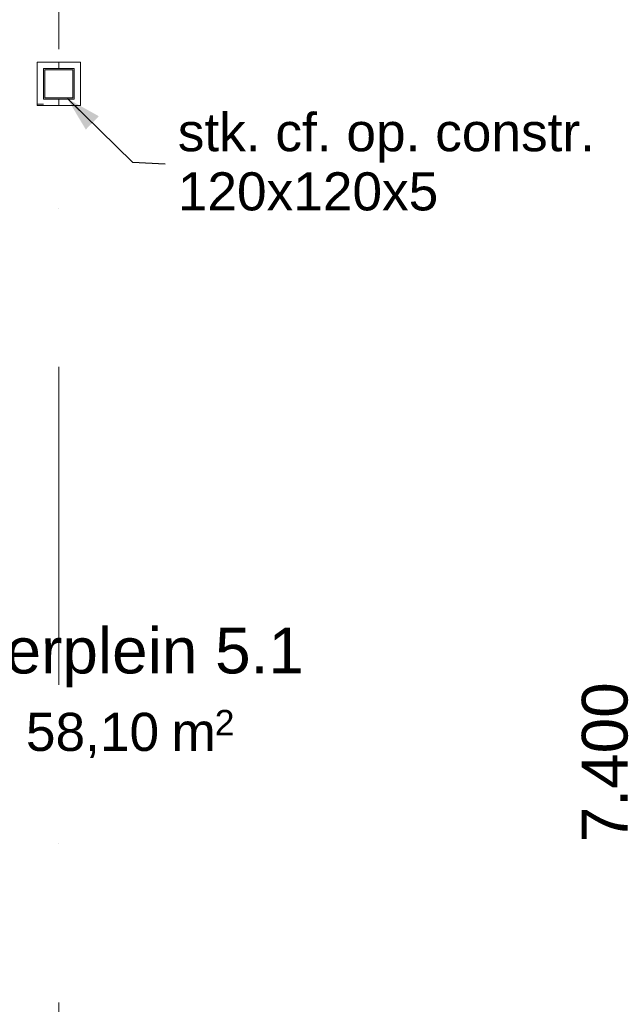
# Model space of a CAD drawing. Header units: millimetres. Extents: x -54205 to 352602, y -8439 to 61516.
# Tile 133 of 189: x 35846 to 38174, y 22859 to 26733. Entities that reach past the tile are written whole.
import ezdxf
from ezdxf.enums import TextEntityAlignment as Align

# ---------------------------------------------------------------- set-up
doc = ezdxf.new("R2010")
doc.units = ezdxf.units.MM
doc.header["$MEASUREMENT"] = 0
doc.linetypes.add('streep-punt', pattern=[2500, 1250, -625, 0, -625])
for name, color, linetype in [('Maatvoering 1_ 100', 7, 'Continuous'), ('Maatvoering 1_ 100 2D arcering', 7, 'Continuous'), ('New_22 NC Binnenwanden', 7, 'Continuous'), ('New_22 NC Binnenwanden Doorsnede-arcering', 7, 'Continuous'), ('New_28 Draagconstructies - kolom', 7, 'Continuous'), ('New_28 Draagconstructies - kolom Doorsnede-arcering', 7, 'Continuous'), ('New_Maatvoering 1_ 100', 7, 'Continuous'), ('New_Maatvoering 1_ 100 2D arcering', 7, 'Continuous'), ('New_Ruimtefuncties', 7, 'Continuous'), ('New_Ruimtefuncties Zone tekst', 7, 'Continuous'), ('Stramien', 7, 'Continuous')]:
    doc.layers.add(name, color=color, linetype=linetype)
doc.styles.add('GENERATED_STYLE_1', font='arial.ttf')
doc.styles.add('GENERATED_STYLE_2', font='arial.ttf')
doc.dimstyles.new('GENERATED_STYLE__11', dxfattribs={"dimtxt": 0.18, "dimasz": 136.8, "dimexe": 0.18, "dimexo": 0.0625, "dimgap": 0, "dimtad": 0, "dimtih": 1, "dimtoh": 1, "dimdec": 4, "dimzin": 0, "dimdsep": 46, "dimcen": 0.09, "dimadec": 0, "dimazin": 0, "dimtfac": 1, "dimtdec": 4, "dimtmove": 0, "dimatfit": 3, "dimldrblk": 'ARROWHEAD_5', "dimfxl": 1, "dimtolj": 1, "dimtzin": 0, "dimarcsym": 0})
doc.dimstyles.new('GENERATED_STYLE__2', dxfattribs={"dimtxt": 250, "dimasz": 142.5, "dimexe": 0.18, "dimexo": 0.0625, "dimgap": 0, "dimtad": 1, "dimtih": 1, "dimtoh": 1, "dimdec": 0, "dimzin": 0, "dimdsep": 46, "dimtxsty": 'GENERATED_STYLE_2', "dimblk": 'ARROWHEAD_11', "dimblk1": 'ARROWHEAD_11', "dimblk2": 'ARROWHEAD_11', "dimcen": 0.09, "dimse1": 1, "dimse2": 1, "dimclrd": 1, "dimclre": 1, "dimclrt": 2, "dimadec": 1, "dimazin": 0, "dimtfac": 1, "dimtdec": 4, "dimtmove": 0, "dimatfit": 3, "dimfxl": 1, "dimtolj": 1, "dimtzin": 0, "dimarcsym": 0})
doc.dimstyles.new('GENERATED_STYLE__3', dxfattribs={"dimtxt": 179.999995, "dimasz": 142.5, "dimexe": 0.18, "dimexo": 0.0625, "dimgap": 0, "dimtad": 1, "dimtih": 1, "dimtoh": 1, "dimdec": 0, "dimzin": 0, "dimdsep": 46, "dimtxsty": 'GENERATED_STYLE_1', "dimblk": 'ARROWHEAD_11', "dimblk1": 'ARROWHEAD_11', "dimblk2": 'ARROWHEAD_11', "dimcen": 0.09, "dimse1": 1, "dimse2": 1, "dimclrd": 1, "dimclre": 1, "dimclrt": 2, "dimadec": 1, "dimazin": 0, "dimtfac": 1, "dimtdec": 4, "dimtmove": 0, "dimatfit": 3, "dimfxl": 1, "dimtolj": 1, "dimtzin": 0, "dimarcsym": 0})
doc.dimstyles.new('GENERATED_STYLE__4', dxfattribs={"dimtxt": 250, "dimasz": 142.5, "dimexe": 0.18, "dimexo": 0.0625, "dimgap": 0, "dimtad": 1, "dimdec": 0, "dimzin": 0, "dimdsep": 46, "dimtxsty": 'GENERATED_STYLE_2', "dimblk": 'ARROWHEAD_11', "dimblk1": 'ARROWHEAD_11', "dimblk2": 'ARROWHEAD_11', "dimcen": 0.09, "dimse1": 1, "dimse2": 1, "dimclrd": 1, "dimclre": 1, "dimclrt": 2, "dimadec": 1, "dimazin": 0, "dimtfac": 1, "dimtdec": 4, "dimtmove": 0, "dimatfit": 3, "dimfxl": 1, "dimtolj": 1, "dimtzin": 0, "dimarcsym": 0})
doc.dimstyles.new('GENERATED_STYLE__7', dxfattribs={"dimtxt": 179.999995, "dimasz": 142.5, "dimexe": 0.18, "dimexo": 0.0625, "dimgap": 0, "dimtad": 1, "dimdec": 0, "dimzin": 0, "dimdsep": 46, "dimtxsty": 'GENERATED_STYLE_1', "dimblk": 'ARROWHEAD_11', "dimblk1": 'ARROWHEAD_11', "dimblk2": 'ARROWHEAD_11', "dimcen": 0.09, "dimse1": 1, "dimse2": 1, "dimclrd": 1, "dimclre": 1, "dimclrt": 2, "dimadec": 1, "dimazin": 0, "dimtfac": 1, "dimtdec": 4, "dimtmove": 0, "dimatfit": 3, "dimfxl": 1, "dimtolj": 1, "dimtzin": 0, "dimarcsym": 0})
pattern_1 = [(1e-14, (0, 0), (0, 200), [])]
pattern_2 = [(270, (0, 0), (200, 0), [])]
pattern_3 = [(90, (0, 0), (-200, 0), [])]

# ---------------------------------------------------------------- blocks, each defined once
blk = doc.blocks.new('leerplein 5.1_2.22_21_1', base_point=(36000, 24093.4))
at = {"layer": 'New_Ruimtefuncties Zone tekst', "color": 2, "lineweight": 0}
for tag, height, style, p in [('DUMMY_941', 180, 'GENERATED_STYLE_2', (36988, 24382.2)), ('perimeterCode', 150, 'GENERATED_STYLE_1', (35310.1, 24006.1)), ('DUMMY_943', 100, 'GENERATED_STYLE_1', (36613.7, 24017.5)), ('ROOM_AREA', 150, 'GENERATED_STYLE_1', (35870.4, 24006.1)), ('DUMMY_942', 150, 'GENERATED_STYLE_1', (36385.1, 24006.1))]:
    blk.add_attdef(tag, text='', height=height, dxfattribs=dict(at, style=style)).set_placement(p, align=Align.TOP_LEFT)
at = {"layer": 'New_Ruimtefuncties Zone tekst', "color": 2, "lineweight": 0, "style": 'GENERATED_STYLE_2'}
blk.add_attdef('ROOM_NUMBER', text='', height=180, dxfattribs=at).set_placement((36000, 24341), align=Align.TOP_CENTER)
blk = doc.blocks.new('Wall_330_1', base_point=(35915, 26395.9))
at = {"layer": 'New_22 NC Binnenwanden Doorsnede-arcering', "linetype": 'Continuous', "lineweight": 0, "true_color": 0x000000}
h = blk.add_hatch(dxfattribs=at)
h.set_pattern_fill('930_Lijnen_vert_200_0001', color=18, style=0, pattern_type=2)
h.set_pattern_definition(pattern_1)
h.paths.add_polyline_path([(35940, 26565.9), (35915, 26565.9), (35940, 26540.9)])
h = blk.add_hatch(dxfattribs=at)
h.set_pattern_fill('930_Lijnen_vert_200_0001', color=18, style=0, pattern_type=2)
h.set_pattern_definition(pattern_1)
h.paths.add_polyline_path([(35940, 26540.9), (35915, 26565.9), (35915, 26540.9)])
h = blk.add_hatch(dxfattribs=at)
h.set_pattern_fill('930_Lijnen_vert_200_0001', color=18, style=0, pattern_type=2)
h.set_pattern_definition(pattern_1)
h.paths.add_polyline_path([(35940, 26420.9), (35940, 26540.9), (35915, 26540.9), (35915, 26420.9)])
h = blk.add_hatch(dxfattribs=at)
h.set_pattern_fill('930_Lijnen_vert_200_0001', color=18, style=0, pattern_type=2)
h.set_pattern_definition(pattern_1)
h.paths.add_polyline_path([(35940, 26420.9), (35915, 26395.9), (35940, 26395.9)])
h = blk.add_hatch(dxfattribs=at)
h.set_pattern_fill('930_Lijnen_vert_200_0001', color=18, style=0, pattern_type=2)
h.set_pattern_definition(pattern_1)
h.paths.add_polyline_path([(35915, 26420.9), (35915, 26395.9), (35940, 26420.9)])
at = {"layer": 'New_22 NC Binnenwanden', "color": 1, "linetype": 'Continuous', "lineweight": 0, "flags": 128}
for points in [[(35915, 26565.9), (35940, 26565.9)], [(35915, 26565.9), (35915, 26395.9)], [(35940, 26420.9), (35940, 26540.9)], [(35915, 26395.9), (35940, 26395.9)]]:
    blk.add_lwpolyline(points, dxfattribs=at)
blk = doc.blocks.new('Wall_331_1', base_point=(35915, 26565.9))
at = {"layer": 'New_22 NC Binnenwanden Doorsnede-arcering', "linetype": 'Continuous', "lineweight": 0, "true_color": 0x000000}
h = blk.add_hatch(dxfattribs=at)
h.set_pattern_fill('930_Lijnen_vert_200_0001', color=18, style=0, pattern_type=2)
h.set_pattern_definition(pattern_2)
h.paths.add_polyline_path([(35940, 26540.9), (36060, 26540.9), (36060, 26565.9), (35940, 26565.9)])
h = blk.add_hatch(dxfattribs=at)
h.set_pattern_fill('930_Lijnen_vert_200_0001', color=18, style=0, pattern_type=2)
h.set_pattern_definition(pattern_2)
h.paths.add_polyline_path([(36060, 26540.9), (36085, 26540.9), (36085, 26565.9)])
h = blk.add_hatch(dxfattribs=at)
h.set_pattern_fill('930_Lijnen_vert_200_0001', color=18, style=0, pattern_type=2)
h.set_pattern_definition(pattern_2)
h.paths.add_polyline_path([(36060, 26540.9), (36085, 26565.9), (36060, 26565.9)])
at = {"layer": 'New_22 NC Binnenwanden', "color": 1, "linetype": 'Continuous', "lineweight": 0, "flags": 128}
for points in [[(36085, 26565.9), (35940, 26565.9)], [(35940, 26540.9), (36060, 26540.9)], [(36085, 26565.9), (36085, 26540.9)]]:
    blk.add_lwpolyline(points, dxfattribs=at)
blk = doc.blocks.new('Wall_332_1', base_point=(35915, 26395.9))
at = {"layer": 'New_22 NC Binnenwanden Doorsnede-arcering', "linetype": 'Continuous', "lineweight": 0, "true_color": 0x000000}
h = blk.add_hatch(dxfattribs=at)
h.set_pattern_fill('930_Lijnen_vert_200_0001', color=18, style=0, pattern_type=2)
h.set_pattern_definition(pattern_3)
h.paths.add_polyline_path([(36060, 26420.9), (35940, 26420.9), (35940, 26395.9), (36060, 26395.9)])
h = blk.add_hatch(dxfattribs=at)
h.set_pattern_fill('930_Lijnen_vert_200_0001', color=18, style=0, pattern_type=2)
h.set_pattern_definition(pattern_3)
h.paths.add_polyline_path([(36060, 26420.9), (36085, 26395.9), (36085, 26420.9)])
h = blk.add_hatch(dxfattribs=at)
h.set_pattern_fill('930_Lijnen_vert_200_0001', color=18, style=0, pattern_type=2)
h.set_pattern_definition(pattern_3)
h.paths.add_polyline_path([(36060, 26420.9), (36060, 26395.9), (36085, 26395.9)])
at = {"layer": 'New_22 NC Binnenwanden', "color": 1, "linetype": 'Continuous', "lineweight": 0, "flags": 128}
for points in [[(36060, 26420.9), (35940, 26420.9)], [(36085, 26395.9), (36085, 26420.9)], [(35940, 26395.9), (36085, 26395.9)]]:
    blk.add_lwpolyline(points, dxfattribs=at)
blk = doc.blocks.new('Wall_333_1', base_point=(36085, 26395.9))
at = {"layer": 'New_22 NC Binnenwanden Doorsnede-arcering', "linetype": 'Continuous', "lineweight": 0, "true_color": 0x000000}
h = blk.add_hatch(dxfattribs=at)
h.set_pattern_fill('930_Lijnen_vert_200_0001', color=18, style=0, pattern_type=2)
h.set_pattern_definition([(180, (0, 0), (0, 200), [])])
h.paths.add_polyline_path([(36060, 26540.9), (36060, 26420.9), (36085, 26420.9), (36085, 26540.9)])
at = {"layer": 'New_22 NC Binnenwanden', "color": 1, "linetype": 'Continuous', "lineweight": 0, "flags": 128}
for points in [[(36060, 26540.9), (36060, 26420.9)], [(36085, 26420.9), (36085, 26540.9)]]:
    blk.add_lwpolyline(points, dxfattribs=at)
blk = doc.blocks.new('Standard grid marker')
at = {"layer": 'Stramien', "color": 1, "linetype": 'streep-punt', "lineweight": 0}
blk.add_line((1000, 0), (61400.2, 0), dxfattribs=at)
at = {"layer": 'Stramien', "color": 2, "lineweight": 0, "style": 'GENERATED_STYLE_1'}
for tag, p in [('AC_MarkerText_1_0', (-245, -80)), ('AC_MarkerText_1_1', (63155.2, -80))]:
    blk.add_attdef(tag, text='', height=350, rotation=270, dxfattribs=at).set_placement(p, align=Align.TOP_CENTER)
blk = doc.blocks.new('*D1018')
at = {"layer": 'Maatvoering 1_ 100 2D arcering', "linetype": 'Continuous', "lineweight": 0}
for points in [[(64027.5, 27835.9), (64030.4, 27821.6), (64038.5, 27809.4), (64050.6, 27801.3), (64065, 27798.4), (64079.4, 27801.3), (64091.5, 27809.4), (64099.6, 27821.6), (64102.5, 27835.9), (64099.6, 27850.3), (64091.5, 27862.4), (64079.4, 27870.6), (64065, 27873.4), (64050.6, 27870.6), (64038.5, 27862.4), (64030.4, 27850.3)], [(64027.5, 3115.7), (64030.4, 3101.3), (64038.5, 3089.1), (64050.6, 3081), (64065, 3078.2), (64079.4, 3081), (64091.5, 3089.1), (64099.6, 3101.3), (64102.5, 3115.7), (64099.6, 3130), (64091.5, 3142.2), (64079.4, 3150.3), (64065, 3153.2), (64050.6, 3150.3), (64038.5, 3142.2), (64030.4, 3130)]]:
    blk.add_hatch(color=1, dxfattribs=at).paths.add_polyline_path(points)
at = {"layer": 'Maatvoering 1_ 100', "color": 1, "linetype": 'Continuous', "lineweight": 0}
for p, q in [((64065, 27873.4), (64065, 27910.9)), ((64027.5, 27835.9), (63924.4, 27835.9)), ((64205.6, 27835.9), (64102.5, 27835.9)), ((64065, 3153.2), (64065, 27798.4)), ((64027.5, 3115.7), (63924.4, 3115.7)), ((64205.6, 3115.7), (64102.5, 3115.7)), ((64065, 3040.7), (64065, 3078.2))]:
    blk.add_line(p, q, dxfattribs=at)
for centre in [(64065, 27835.9), (64065, 3115.7)]:
    blk.add_circle(centre, 37.5, dxfattribs=at)
at = {"layer": 'Maatvoering 1_ 100', "color": 2, "lineweight": 0, "insert": (64015, 14951.5), "char_height": 250, "attachment_point": 7, "rotation": 90, "style": 'GENERATED_STYLE_2'}
blk.add_mtext('\\A1;{\\pql;\\fArial|b1|i0|c0|p0;\\W1.000000;24.720}', dxfattribs=at)
blk = doc.blocks.new('ARROWHEAD_11')
at = {"color": 0, "linetype": 'Continuous', "lineweight": 0}
blk.add_line((0, 0), (-1, 0), dxfattribs=at)
at = {"color": 0, "linetype": 'Continuous', "lineweight": 0, "const_width": 0.25, "flags": 128}
blk.add_lwpolyline([(-0.125, 0, 1), (0.125, 0, 1)], format="xyb", close=True, dxfattribs=at)
blk = doc.blocks.new('*D1027')
at = {"layer": 'New_Maatvoering 1_ 100 2D arcering', "linetype": 'Continuous', "lineweight": 0}
for points in [[(63027.5, 27835.9), (63030.4, 27821.6), (63038.5, 27809.4), (63050.6, 27801.3), (63065, 27798.4), (63079.4, 27801.3), (63091.5, 27809.4), (63099.6, 27821.6), (63102.5, 27835.9), (63099.6, 27850.3), (63091.5, 27862.4), (63079.4, 27870.6), (63065, 27873.4), (63050.6, 27870.6), (63038.5, 27862.4), (63030.4, 27850.3)], [(63027.5, 20655.9), (63030.4, 20641.6), (63038.5, 20629.4), (63050.6, 20621.3), (63065, 20618.4), (63079.4, 20621.3), (63091.5, 20629.4), (63099.6, 20641.6), (63102.5, 20655.9), (63099.6, 20670.3), (63091.5, 20682.4), (63079.4, 20690.6), (63065, 20693.4), (63050.6, 20690.6), (63038.5, 20682.4), (63030.4, 20670.3)]]:
    blk.add_hatch(color=1, dxfattribs=at).paths.add_polyline_path(points)
at = {"layer": 'New_Maatvoering 1_ 100', "color": 1, "linetype": 'Continuous', "lineweight": 0}
for p, q in [((63065, 27873.4), (63065, 27910.9)), ((63027.5, 27835.9), (62924.4, 27835.9)), ((63205.6, 27835.9), (63102.5, 27835.9)), ((63065, 20693.4), (63065, 27798.4)), ((63027.5, 20655.9), (62924.4, 20655.9)), ((63205.6, 20655.9), (63102.5, 20655.9))]:
    blk.add_line(p, q, dxfattribs=at)
for centre in [(63065, 27835.9), (63065, 20655.9)]:
    blk.add_circle(centre, 37.5, dxfattribs=at)
at = {"layer": 'New_Maatvoering 1_ 100', "color": 2, "lineweight": 0, "insert": (63029, 23937), "char_height": 180, "attachment_point": 7, "rotation": 90, "style": 'GENERATED_STYLE_1'}
blk.add_mtext('\\A1;{\\pql;\\fArial|b0|i0|c0|p0;\\W1.000000;7.180}', dxfattribs=at)
blk = doc.blocks.new('*D1034')
at = {"layer": 'New_Maatvoering 1_ 100 2D arcering', "linetype": 'Continuous', "lineweight": 0}
for points in [[(62527.5, 27835.9), (62530.4, 27821.6), (62538.5, 27809.4), (62550.6, 27801.3), (62565, 27798.4), (62579.4, 27801.3), (62591.5, 27809.4), (62599.6, 27821.6), (62602.5, 27835.9), (62599.6, 27850.3), (62591.5, 27862.4), (62579.4, 27870.6), (62565, 27873.4), (62550.6, 27870.6), (62538.5, 27862.4), (62530.4, 27850.3)], [(62527.5, 20655.9), (62530.4, 20641.6), (62538.5, 20629.4), (62550.6, 20621.3), (62565, 20618.4), (62579.4, 20621.3), (62591.5, 20629.4), (62599.6, 20641.6), (62602.5, 20655.9), (62599.6, 20670.3), (62591.5, 20682.4), (62579.4, 20690.6), (62565, 20693.4), (62550.6, 20690.6), (62538.5, 20682.4), (62530.4, 20670.3)]]:
    blk.add_hatch(color=1, dxfattribs=at).paths.add_polyline_path(points)
at = {"layer": 'New_Maatvoering 1_ 100', "color": 1, "linetype": 'Continuous', "lineweight": 0}
for p, q in [((62565, 27873.4), (62565, 27910.9)), ((62527.5, 27835.9), (62424.4, 27835.9)), ((62705.6, 27835.9), (62602.5, 27835.9)), ((62565, 20693.4), (62565, 27798.4)), ((62527.5, 20655.9), (62424.4, 20655.9)), ((62705.6, 20655.9), (62602.5, 20655.9))]:
    blk.add_line(p, q, dxfattribs=at)
for centre in [(62565, 27835.9), (62565, 20655.9)]:
    blk.add_circle(centre, 37.5, dxfattribs=at)
at = {"layer": 'New_Maatvoering 1_ 100', "color": 2, "lineweight": 0, "insert": (62529, 23937), "char_height": 180, "attachment_point": 7, "rotation": 90, "style": 'GENERATED_STYLE_1'}
blk.add_mtext('\\A1;{\\pql;\\fArial|b0|i0|c0|p0;\\W1.000000;7.180}', dxfattribs=at)
blk = doc.blocks.new('*D1165')
at = {"layer": 'New_Maatvoering 1_ 100 2D arcering', "linetype": 'Continuous', "lineweight": 0}
for points in [[(30387.5, 22730.9), (30390.4, 22716.6), (30398.5, 22704.4), (30410.6, 22696.3), (30425, 22693.4), (30439.4, 22696.3), (30451.5, 22704.4), (30459.6, 22716.6), (30462.5, 22730.9), (30459.6, 22745.3), (30451.5, 22757.4), (30439.4, 22765.6), (30425, 22768.4), (30410.6, 22765.6), (30398.5, 22757.4), (30390.4, 22745.3)], [(39387.5, 22730.9), (39390.4, 22716.6), (39398.5, 22704.4), (39410.6, 22696.3), (39425, 22693.4), (39439.4, 22696.3), (39451.5, 22704.4), (39459.6, 22716.6), (39462.5, 22730.9), (39459.6, 22745.3), (39451.5, 22757.4), (39439.4, 22765.6), (39425, 22768.4), (39410.6, 22765.6), (39398.5, 22757.4), (39390.4, 22745.3)]]:
    blk.add_hatch(color=1, dxfattribs=at).paths.add_polyline_path(points)
at = {"layer": 'New_Maatvoering 1_ 100', "color": 1, "linetype": 'Continuous', "lineweight": 0}
for p, q in [((30425, 22768.4), (30425, 22871.5)), ((39425, 22768.4), (39425, 22871.5)), ((30350, 22730.9), (30387.5, 22730.9)), ((30462.5, 22730.9), (39387.5, 22730.9)), ((30425, 22590.3), (30425, 22693.4)), ((39425, 22590.3), (39425, 22693.4))]:
    blk.add_line(p, q, dxfattribs=at)
for centre in [(30425, 22730.9), (39425, 22730.9)]:
    blk.add_circle(centre, 37.5, dxfattribs=at)
at = {"layer": 'New_Maatvoering 1_ 100', "color": 2, "lineweight": 0, "char_height": 180, "attachment_point": 7, "style": 'GENERATED_STYLE_1'}
for s, insert in [('\\A1;{\\pql;\\fArial|b0|i0|c0|p0;\\W1.000000;9.000}', (34616.1, 22766.9)), ('\\A1;{\\pql;\\fArial|b0|i0|c0|p0;\\W1.000000;250}', (38975.6, 22766.9))]:
    blk.add_mtext(s, dxfattribs=dict(at, insert=insert))
blk = doc.blocks.new('*D1216')
at = {"layer": 'New_Maatvoering 1_ 100 2D arcering', "linetype": 'Continuous', "lineweight": 0}
for points in [[(38239.4, 27505.9), (38242.3, 27491.6), (38250.4, 27479.4), (38262.6, 27471.3), (38276.9, 27468.4), (38291.3, 27471.3), (38303.4, 27479.4), (38311.6, 27491.6), (38314.4, 27505.9), (38311.6, 27520.3), (38303.4, 27532.4), (38291.3, 27540.6), (38276.9, 27543.4), (38262.6, 27540.6), (38250.4, 27532.4), (38242.3, 27520.3)], [(38239.4, 20105.9), (38242.3, 20091.6), (38250.4, 20079.4), (38262.6, 20071.3), (38276.9, 20068.4), (38291.3, 20071.3), (38303.4, 20079.4), (38311.6, 20091.6), (38314.4, 20105.9), (38311.6, 20120.3), (38303.4, 20132.4), (38291.3, 20140.6), (38276.9, 20143.4), (38262.6, 20140.6), (38250.4, 20132.4), (38242.3, 20120.3)]]:
    blk.add_hatch(color=1, dxfattribs=at).paths.add_polyline_path(points)
at = {"layer": 'New_Maatvoering 1_ 100', "color": 1, "linetype": 'Continuous', "lineweight": 0}
for p, q in [((38276.9, 27543.4), (38276.9, 27580.9)), ((38239.4, 27505.9), (38136.3, 27505.9)), ((38417.5, 27505.9), (38314.4, 27505.9)), ((38276.9, 20143.4), (38276.9, 27468.4)), ((38239.4, 20105.9), (38136.3, 20105.9)), ((38417.5, 20105.9), (38314.4, 20105.9))]:
    blk.add_line(p, q, dxfattribs=at)
for centre in [(38276.9, 27505.9), (38276.9, 20105.9)]:
    blk.add_circle(centre, 37.5, dxfattribs=at)
at = {"layer": 'New_Maatvoering 1_ 100', "color": 2, "lineweight": 0, "char_height": 180, "attachment_point": 7, "rotation": 90, "style": 'GENERATED_STYLE_1'}
for s, insert in [('\\A1;{\\pql;\\fArial|b0|i0|c0|p0;\\W1.000000;7.400}', (38240.9, 23497)), ('\\A1;{\\pql;\\fArial|b0|i0|c0|p0;\\W1.000000;100}', (38240.9, 20143.4))]:
    blk.add_mtext(s, dxfattribs=dict(at, insert=insert))
blk = doc.blocks.new('ARROWHEAD_5')
at = {"linetype": 'Continuous', "lineweight": 0}
blk.add_hatch(color=0, dxfattribs=at).paths.add_polyline_path([(-1, 0.2679), (0, 0), (-1, -0.2679)])
at = {"color": 0, "linetype": 'Continuous', "lineweight": 0}
blk.add_line((0, 0), (-1, 0), dxfattribs=at)
blk = doc.blocks.new('Buis vk warmgew kolom 27')
at = {"layer": 'New_28 Draagconstructies - kolom Doorsnede-arcering', "linetype": 'Continuous', "lineweight": 0, "true_color": 0x000000}
h = blk.add_hatch(color=18, dxfattribs=at)
h.paths.add_polyline_path([(-60, -60), (60, -60), (60, 60), (-60, 60)])
h.paths.add_polyline_path([(-55, -55), (-55, 55), (55, 55), (55, -55)], flags=0)
at = {"layer": 'New_28 Draagconstructies - kolom', "color": 1, "linetype": 'Continuous', "lineweight": 0}
for p, q in [((60, 60), (-60, 60)), ((-60, 60), (-60, -60)), ((-55, -55), (-55, 55)), ((-55, 55), (55, 55)), ((55, 55), (55, -55)), ((60, -60), (60, 60)), ((-60, -60), (60, -60)), ((55, -55), (-55, -55))]:
    blk.add_line(p, q, dxfattribs=at)
blk = doc.blocks.new('*D1291')
at = {"layer": 'Maatvoering 1_ 100 2D arcering', "linetype": 'Continuous', "lineweight": 0}
for points in [[(30237.5, 32015.9), (30240.4, 32001.6), (30248.5, 31989.4), (30260.6, 31981.3), (30275, 31978.4), (30289.4, 31981.3), (30301.5, 31989.4), (30309.6, 32001.6), (30312.5, 32015.9), (30309.6, 32030.3), (30301.5, 32042.4), (30289.4, 32050.6), (30275, 32053.4), (30260.6, 32050.6), (30248.5, 32042.4), (30240.4, 32030.3)], [(57892.5, 32015.9), (57895.4, 32001.6), (57903.5, 31989.4), (57915.6, 31981.3), (57930, 31978.4), (57944.4, 31981.3), (57956.5, 31989.4), (57964.6, 32001.6), (57967.5, 32015.9), (57964.6, 32030.3), (57956.5, 32042.4), (57944.4, 32050.6), (57930, 32053.4), (57915.6, 32050.6), (57903.5, 32042.4), (57895.4, 32030.3)]]:
    blk.add_hatch(color=1, dxfattribs=at).paths.add_polyline_path(points)
at = {"layer": 'Maatvoering 1_ 100', "color": 1, "linetype": 'Continuous', "lineweight": 0}
for p, q in [((30275, 32053.4), (30275, 32156.5)), ((57930, 32053.4), (57930, 32156.5)), ((30200, 32015.9), (30237.5, 32015.9)), ((30312.5, 32015.9), (57892.5, 32015.9)), ((57967.5, 32015.9), (58005, 32015.9)), ((30275, 31875.3), (30275, 31978.4)), ((57930, 31875.3), (57930, 31978.4))]:
    blk.add_line(p, q, dxfattribs=at)
for centre in [(30275, 32015.9), (57930, 32015.9)]:
    blk.add_circle(centre, 37.5, dxfattribs=at)
at = {"layer": 'Maatvoering 1_ 100', "color": 2, "lineweight": 0, "insert": (43578.2, 32065.9), "char_height": 250, "attachment_point": 7, "style": 'GENERATED_STYLE_2'}
blk.add_mtext('\\A1;{\\pql;\\fArial|b1|i0|c0|p0;\\W1.000000;27.655}', dxfattribs=at)

msp = doc.modelspace()

# ---------------------------------------------------------------- block references
at = {"layer": 'New_22 NC Binnenwanden', "color": 1, "lineweight": 0}
for name, p in [('Wall_330_1', (35915, 26395.9)), ('Wall_331_1', (35915, 26565.9)), ('Wall_333_1', (36085, 26395.9)), ('Wall_332_1', (35915, 26395.9))]:
    msp.add_blockref(name, p, dxfattribs=at)
at = {"layer": 'New_28 Draagconstructies - kolom', "color": 9, "linetype": 'Continuous', "lineweight": 0, "xscale": -1, "zscale": 1000, "rotation": 270}
msp.add_blockref('Buis vk warmgew kolom 27', (36000, 26480.9), dxfattribs=at)
at = {"layer": 'New_Ruimtefuncties', "color": 2, "linetype": 'Continuous', "lineweight": 0}
msp.add_blockref('leerplein 5.1_2.22_21_1', (36000, 24093.4), dxfattribs=at).add_auto_attribs({'ROOM_AREA': '58,10', 'ROOM_NUMBER': '2.22 leerplein 5.1', 'perimeterCode': 'Opp.: ', 'DUMMY_942': ' m', 'DUMMY_943': '2'})
at = {"layer": 'Stramien', "color": 1, "linetype": 'Continuous', "lineweight": 0, "zscale": 1000, "rotation": 90}
msp.add_blockref('Standard grid marker', (36000, -1884.3), dxfattribs=at)

# ---------------------------------------------------------------- texts
at = {"layer": 'New_Maatvoering 1_ 100', "color": 2, "linetype": 'Continuous', "lineweight": 0, "insert": (36468.2, 26173), "char_height": 150, "attachment_point": 4, "line_spacing_factor": 0.930982, "style": 'GENERATED_STYLE_1'}
msp.add_mtext('\\A1;{\\pql;\\fArial|b0|i0|c0|p0;\\W1.000000;stk. cf. op. constr.\\P\\pql;\\fArial|b0|i0|c0|p0;\\W1.000000;120x120x\\fArial|b0|i0|c0|p0;\\W1.000000;5}', dxfattribs=at)

# ---------------------------------------------------------------- dimensions: what is measured, and where the dimension line sits
at = {"layer": 'Maatvoering 1_ 100', "color": 1, "linetype": 'Continuous', "lineweight": 0}
dim = msp.add_linear_dim(base=(57930, 32015.9), p1=(30275, 25760.9), p2=(57930, 10660.9), dimstyle='GENERATED_STYLE__2', dxfattribs=at)
dim.commit()
dim.dimension.update_dxf_attribs({"geometry": '*D1291', "text_midpoint": (44092.1, 32190.9), "dimtype": 160})
dim = msp.add_linear_dim(base=(64065, 27835.9), p1=(-230, 3115.7), p2=(32070, 27835.9), angle=90, dimstyle='GENERATED_STYLE__4', dxfattribs=at)
dim.commit()
dim.dimension.update_dxf_attribs({"geometry": '*D1018', "text_midpoint": (63890, 15465.4), "dimtype": 160, "text_rotation": 90})
at = {"layer": 'New_Maatvoering 1_ 100', "color": 1, "linetype": 'Continuous', "lineweight": 0}
for base, p1, p2, picture, middle in [((63065, 27835.9), (57930, 20655.9), (32070, 27835.9), '*D1027', (62939, 24238.6)), ((62565, 27835.9), (57930, 20655.9), (32070, 27835.9), '*D1034', (62439, 24238.6)), ((38276.9, 27505.9), (37355, 20105.9), (39462.5, 27505.9), '*D1216', (38150.9, 23798.6))]:
    dim = msp.add_linear_dim(base=base, p1=p1, p2=p2, angle=90, dimstyle='GENERATED_STYLE__7', dxfattribs=at)
    dim.commit()
    dim.dimension.update_dxf_attribs({"geometry": picture, "text_midpoint": middle, "dimtype": 160, "text_rotation": 90})
dim = msp.add_linear_dim(base=(39425, 22730.9), p1=(30425, 25760.9), p2=(39425, 23335.9), dimstyle='GENERATED_STYLE__3', dxfattribs=at)
dim.commit()
dim.dimension.update_dxf_attribs({"geometry": '*D1165', "text_midpoint": (34917.6, 22856.9), "dimtype": 160})

# ---------------------------------------------------------------- leaders
at = {"layer": 'New_Maatvoering 1_ 100', "color": 9, "linetype": 'Continuous', "lineweight": 0, "annotation_type": 0, "has_hookline": 1, "hookline_direction": 0, "text_width": 1616.2}
msp.add_leader([(36033.6, 26422.4), (36290.4, 26173), (36418.2, 26165.7)], dimstyle='GENERATED_STYLE__11', dxfattribs=at)

doc.saveas('drawing.dxf')
